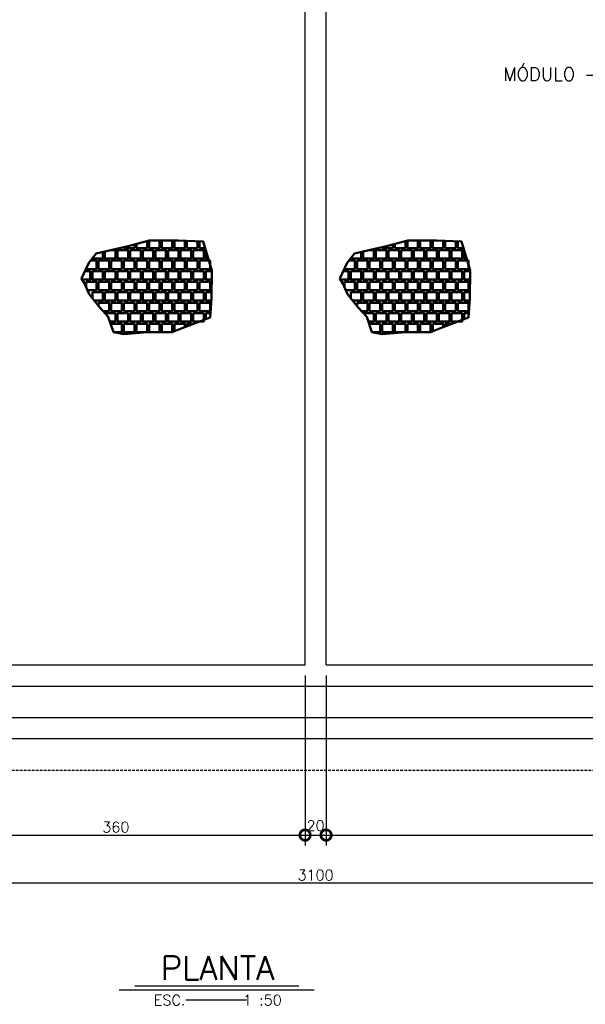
# Model space of a CAD drawing. Header units: millimetres. Extents: x 6229 to 11806, y 4271 to 11505.
# Tile 18 of 25: x 8085 to 8623, y 9293 to 10229. Entities that reach past the tile are written whole.
import ezdxf
from ezdxf.enums import TextEntityAlignment as Align

# ---------------------------------------------------------------- set-up
doc = ezdxf.new("R2010")
doc.units = ezdxf.units.MM
doc.header["$LTSCALE"] = 8
doc.header["$MEASUREMENT"] = 0
doc.linetypes.add('HIDDEN', pattern=[9.525, 6.35, -3.175])
doc.layers.get('Defpoints').update_dxf_attribs({"color": 200})
for name, color, linetype in [('COTAS', 16, 'Continuous'), ('DIM', 7, 'Continuous'), ('ESTRUTURA', 6, 'Continuous'), ('LIMHATRA', 2, 'HIDDEN'), ('TEXTO', 2, 'Continuous')]:
    doc.layers.add(name, color=color, linetype=linetype)
doc.layers.add('PAREDE4', color=3, linetype='Continuous', lineweight=50)
doc.styles.add('ROMAND', font='ROMANS.SHX', dxfattribs={"oblique": 15, "height": 800})
doc.styles.add('ROMANS', font='ROMANS.shx')
doc.dimstyles.new('DIM50', dxfattribs={"dimscale": 0, "dimtxt": 10, "dimasz": 20, "dimexe": 10, "dimexo": 10, "dimgap": 2.5, "dimtad": 1, "dimdec": 0, "dimtxsty": 'ROMANS', "dimblk": 'ARCHTICK', "dimblk1": 'DOTSMALL', "dimblk2": 'DOTSMALL', "dimsah": 1, "dimcen": 2.5, "dimdle": 10, "dimclrd": 7, "dimclre": 7, "dimclrt": 2, "dimazin": 0, "dimtfac": 1, "dimtdec": 0, "dimtmove": 2, "dimatfit": 3, "dimldrblk": 'ARCHTICK', "dimfxl": 0, "dimarcsym": 0})

# ---------------------------------------------------------------- blocks, each defined once
blk = doc.blocks.new('_DOTSMALL')
at = {"color": 0, "linetype": 'ByBlock', "const_width": 0.5}
blk.add_lwpolyline([(-0.0625, 0, 1), (0.0625, 0, 1)], format="xyb", close=True, dxfattribs=at)
blk = doc.blocks.new('*D20')
at = {"layer": 'Defpoints', "color": 0}
for p in [(9916.66, 9506.28), (6816.66, 9443.9), (9916.66, 9408.38)]:
    blk.add_point(p, dxfattribs=at)
at = {"layer": 'DIM', "color": 7, "lineweight": -2}
for p, q in [((9916.66, 9496.28), (9916.66, 9398.38)), ((6816.66, 9433.9), (6816.66, 9398.38)), ((6806.66, 9408.38), (9926.66, 9408.38))]:
    blk.add_line(p, q, dxfattribs=at)
at = {"layer": 'DIM', "color": 7, "lineweight": -2, "xscale": 20, "yscale": 20, "zscale": 20, "rotation": 180}
blk.add_blockref('_DOTSMALL', (6816.66, 9408.38), dxfattribs=at)
at = {"layer": 'DIM', "color": 7, "lineweight": -2, "xscale": 20, "yscale": 20, "zscale": 20}
blk.add_blockref('_DOTSMALL', (9916.66, 9408.38), dxfattribs=at)
at = {"layer": 'DIM', "color": 2, "insert": (8366.66, 9415.88), "char_height": 10, "attachment_point": 5, "style": 'ROMANS'}
blk.add_mtext('3100', dxfattribs=at)
blk = doc.blocks.new('_ArchTick')
at = {"layer": 'COTAS', "color": 0, "const_width": 0.15}
blk.add_lwpolyline([(-0.5, -0.5), (0.5, 0.5)], dxfattribs=at)
blk = doc.blocks.new('*D57')
at = {"layer": 'Defpoints', "color": 0}
for p in [(8356.66, 9615.65), (7996.66, 9595.65), (8356.66, 9453.9)]:
    blk.add_point(p, dxfattribs=at)
at = {"layer": 'DIM', "color": 7, "lineweight": -2}
for p, q in [((8356.66, 9605.65), (8356.66, 9443.9)), ((7996.66, 9585.65), (7996.66, 9443.9)), ((7986.66, 9453.9), (8366.66, 9453.9))]:
    blk.add_line(p, q, dxfattribs=at)
at = {"layer": 'DIM', "color": 7, "lineweight": -2, "xscale": 20, "yscale": 20, "zscale": 20, "rotation": 180}
blk.add_blockref('_DOTSMALL', (7996.66, 9453.9), dxfattribs=at)
at = {"layer": 'DIM', "color": 7, "lineweight": -2, "xscale": 20, "yscale": 20, "zscale": 20}
blk.add_blockref('_DOTSMALL', (8356.66, 9453.9), dxfattribs=at)
at = {"layer": 'DIM', "color": 2, "insert": (8176.66, 9461.4), "char_height": 10, "attachment_point": 5, "style": 'ROMANS'}
blk.add_mtext('360', dxfattribs=at)
blk = doc.blocks.new('*D58')
at = {"layer": 'Defpoints', "color": 0}
for p in [(8356.66, 9570.13), (8376.66, 9570.13), (8376.66, 9453.89)]:
    blk.add_point(p, dxfattribs=at)
at = {"layer": 'DIM', "color": 7, "lineweight": -2}
for p, q in [((8356.66, 9560.13), (8356.66, 9443.89)), ((8376.66, 9560.13), (8376.66, 9443.89)), ((8346.66, 9453.89), (8386.66, 9453.89))]:
    blk.add_line(p, q, dxfattribs=at)
at = {"layer": 'DIM', "color": 7, "lineweight": -2, "xscale": 20, "yscale": 20, "zscale": 20, "rotation": 180}
blk.add_blockref('_DOTSMALL', (8356.66, 9453.89), dxfattribs=at)
at = {"layer": 'DIM', "color": 7, "lineweight": -2, "xscale": 20, "yscale": 20, "zscale": 20}
blk.add_blockref('_DOTSMALL', (8376.66, 9453.89), dxfattribs=at)
at = {"layer": 'DIM', "color": 2, "insert": (8366.66, 9462.8), "char_height": 10, "attachment_point": 5, "style": 'ROMANS'}
blk.add_mtext('20', dxfattribs=at)
blk = doc.blocks.new('*D59')
at = {"layer": 'Defpoints', "color": 0}
for p in [(8376.66, 9615.65), (9126.66, 9615.65), (9126.66, 9453.9)]:
    blk.add_point(p, dxfattribs=at)
at = {"layer": 'DIM', "color": 7, "lineweight": -2}
for p, q in [((8376.66, 9605.65), (8376.66, 9443.9)), ((9126.66, 9605.65), (9126.66, 9443.9)), ((8366.66, 9453.9), (9136.66, 9453.9))]:
    blk.add_line(p, q, dxfattribs=at)
at = {"layer": 'DIM', "color": 7, "lineweight": -2, "xscale": 20, "yscale": 20, "zscale": 20, "rotation": 180}
blk.add_blockref('_DOTSMALL', (8376.66, 9453.9), dxfattribs=at)
at = {"layer": 'DIM', "color": 7, "lineweight": -2, "xscale": 20, "yscale": 20, "zscale": 20}
blk.add_blockref('_DOTSMALL', (9126.66, 9453.9), dxfattribs=at)
at = {"layer": 'DIM', "color": 2, "insert": (8751.66, 9461.4), "char_height": 10, "attachment_point": 5, "style": 'ROMANS'}
blk.add_mtext('750', dxfattribs=at)

msp = doc.modelspace()

# ---------------------------------------------------------------- linework, layer by layer
at = {"layer": 'ESTRUTURA'}
for p, q in [((8356.66, 9615.65), (8356.66, 11115.65)), ((8376.66, 9615.65), (8376.66, 11115.65)), ((7996.66, 9615.65), (8356.66, 9615.65)), ((8376.66, 9615.65), (8736.66, 9615.65)), ((7996.66, 9595.65), (8736.66, 9595.65)), ((7186.66, 9565.65), (9896.66, 9565.65)), ((7166.66, 9545.65), (9916.66, 9545.65))]:
    msp.add_line(p, q, dxfattribs=at)
at = {"layer": 'LIMHATRA', "linetype": 'HIDDEN', "ltscale": 0.05}
msp.add_line((7136.66, 9515.65), (9946.66, 9515.65), dxfattribs=at)
at = {"layer": 'PAREDE4'}
for p, q in [((8158.29, 9992.09), (8148.29, 9992.09)), ((8404.09, 9992.09), (8394.09, 9992.09))]:
    msp.add_line(p, q, dxfattribs=at)
at = {"layer": 'PAREDE4', "color": 7}
for points in [[(8239.69, 9936.01), (8266.48, 9946.09), (8267.63, 9964.3), (8268.1, 9990.6), (8259.77, 10018.26), (8235.86, 10019.41), (8208.49, 10019.22), (8188.21, 10013.91), (8158.05, 10006.93), (8151.07, 9998.11), (8143.87, 9983.14), (8146.78, 9978.28), (8151.33, 9968.23), (8161.38, 9955.59), (8169.49, 9946.84), (8174.51, 9932.09), (8184.37, 9930.17), (8206.29, 9932.09), (8230.29, 9932.09)], [(8485.48, 9936.01), (8512.27, 9946.09), (8513.43, 9964.3), (8513.9, 9990.6), (8505.57, 10018.26), (8481.66, 10019.41), (8454.29, 10019.22), (8434, 10013.91), (8403.85, 10006.93), (8396.87, 9998.11), (8389.66, 9983.14), (8392.58, 9978.28), (8397.12, 9968.23), (8407.18, 9955.59), (8415.29, 9946.84), (8420.31, 9932.09), (8430.17, 9930.17), (8452.09, 9932.09), (8476.09, 9932.09)]]:
    msp.add_lwpolyline(points, close=True, dxfattribs=at)
at = {"layer": 'PAREDE4'}
for points in [[(8196.29, 10016.03), (8196.29, 10012.09), (8206.29, 10012.09), (8206.29, 10018.64)], [(8208.29, 10019.17), (8208.29, 10012.09), (8218.29, 10012.09), (8218.29, 10019.29)], [(8220.29, 10019.3), (8220.29, 10012.09), (8230.29, 10012.09), (8230.29, 10019.37)], [(8232.29, 10019.39), (8232.29, 10012.09), (8242.29, 10012.09), (8242.29, 10019.1)], [(8244.29, 10019), (8244.29, 10012.09), (8254.29, 10012.09), (8254.29, 10018.52)], [(8256.29, 10018.42), (8256.29, 10012.09), (8261.63, 10012.09)], [(8442.09, 10016.03), (8442.09, 10012.09), (8452.09, 10012.09), (8452.09, 10018.64)], [(8454.09, 10019.17), (8454.09, 10012.09), (8464.09, 10012.09), (8464.09, 10019.29)], [(8466.09, 10019.3), (8466.09, 10012.09), (8476.09, 10012.09), (8476.09, 10019.37)], [(8478.09, 10019.39), (8478.09, 10012.09), (8488.09, 10012.09), (8488.09, 10019.1)], [(8490.09, 10019), (8490.09, 10012.09), (8500.09, 10012.09), (8500.09, 10018.52)], [(8502.09, 10018.42), (8502.09, 10012.09), (8507.42, 10012.09)], [(8154.29, 10002.18), (8154.29, 10002.09), (8164.29, 10002.09), (8164.29, 10008.37)], [(8166.29, 10008.84), (8166.29, 10002.09), (8176.29, 10002.09), (8176.29, 10010.09), (8171.7, 10010.09)], [(8178.29, 10010.09), (8178.29, 10002.09), (8188.29, 10002.09), (8188.29, 10010.09), (8178.29, 10010.09)], [(8184.29, 10013.01), (8184.29, 10012.09), (8194.29, 10012.09), (8194.29, 10015.5)], [(8190.29, 10010.09), (8190.29, 10002.09), (8200.29, 10002.09), (8200.29, 10010.09), (8190.29, 10010.09)], [(8202.29, 10010.09), (8202.29, 10002.09), (8212.29, 10002.09), (8212.29, 10010.09), (8202.29, 10010.09)], [(8214.29, 10010.09), (8214.29, 10002.09), (8224.29, 10002.09), (8224.29, 10010.09), (8214.29, 10010.09)], [(8226.29, 10010.09), (8226.29, 10002.09), (8236.29, 10002.09), (8236.29, 10010.09), (8226.29, 10010.09)], [(8238.29, 10010.09), (8238.29, 10002.09), (8248.29, 10002.09), (8248.29, 10010.09), (8238.29, 10010.09)], [(8250.29, 10010.09), (8250.29, 10002.09), (8260.29, 10002.09), (8260.29, 10010.09), (8250.29, 10010.09)], [(8262.29, 10010.09), (8262.29, 10002.09), (8264.64, 10002.09)], [(8400.09, 10002.18), (8400.09, 10002.09), (8410.09, 10002.09), (8410.09, 10008.37)], [(8412.09, 10008.84), (8412.09, 10002.09), (8422.09, 10002.09), (8422.09, 10010.09), (8417.49, 10010.09)], [(8424.09, 10010.09), (8424.09, 10002.09), (8434.09, 10002.09), (8434.09, 10010.09), (8424.09, 10010.09)], [(8430.09, 10013.01), (8430.09, 10012.09), (8440.09, 10012.09), (8440.09, 10015.5)], [(8436.09, 10010.09), (8436.09, 10002.09), (8446.09, 10002.09), (8446.09, 10010.09), (8436.09, 10010.09)], [(8448.09, 10010.09), (8448.09, 10002.09), (8458.09, 10002.09), (8458.09, 10010.09), (8448.09, 10010.09)], [(8460.09, 10010.09), (8460.09, 10002.09), (8470.09, 10002.09), (8470.09, 10010.09), (8460.09, 10010.09)], [(8472.09, 10010.09), (8472.09, 10002.09), (8482.09, 10002.09), (8482.09, 10010.09), (8472.09, 10010.09)], [(8484.09, 10010.09), (8484.09, 10002.09), (8494.09, 10002.09), (8494.09, 10010.09), (8484.09, 10010.09)], [(8496.09, 10010.09), (8496.09, 10002.09), (8506.09, 10002.09), (8506.09, 10010.09), (8496.09, 10010.09)], [(8508.09, 10010.09), (8508.09, 10002.09), (8510.44, 10002.09)], [(8148.29, 9992.34), (8148.29, 9992.09), (8158.29, 9992.09), (8158.29, 10000.09), (8152.64, 10000.09)], [(8160.29, 10000.09), (8160.29, 9992.09), (8170.29, 9992.09), (8170.29, 10000.09), (8160.29, 10000.09)], [(8172.29, 10000.09), (8172.29, 9992.09), (8182.29, 9992.09), (8182.29, 10000.09), (8172.29, 10000.09)], [(8184.29, 10000.09), (8184.29, 9992.09), (8194.29, 9992.09), (8194.29, 10000.09), (8184.29, 10000.09)], [(8196.29, 10000.09), (8196.29, 9992.09), (8206.29, 9992.09), (8206.29, 10000.09), (8196.29, 10000.09)], [(8208.29, 10000.09), (8208.29, 9992.09), (8218.29, 9992.09), (8218.29, 10000.09), (8208.29, 10000.09)], [(8220.29, 10000.09), (8220.29, 9992.09), (8230.29, 9992.09), (8230.29, 10000.09), (8220.29, 10000.09)], [(8232.29, 10000.09), (8232.29, 9992.09), (8242.29, 9992.09), (8242.29, 10000.09), (8232.29, 10000.09)], [(8244.29, 10000.09), (8244.29, 9992.09), (8254.29, 9992.09), (8254.29, 10000.09), (8244.29, 10000.09)], [(8256.29, 10000.09), (8256.29, 9992.09), (8266.29, 9992.09), (8266.29, 10000.09), (8256.29, 10000.09)], [(8394.09, 9992.34), (8394.09, 9992.09), (8404.09, 9992.09), (8404.09, 10000.09), (8398.43, 10000.09)], [(8406.09, 10000.09), (8406.09, 9992.09), (8416.09, 9992.09), (8416.09, 10000.09), (8406.09, 10000.09)], [(8418.09, 10000.09), (8418.09, 9992.09), (8428.09, 9992.09), (8428.09, 10000.09), (8418.09, 10000.09)], [(8430.09, 10000.09), (8430.09, 9992.09), (8440.09, 9992.09), (8440.09, 10000.09), (8430.09, 10000.09)], [(8442.09, 10000.09), (8442.09, 9992.09), (8452.09, 9992.09), (8452.09, 10000.09), (8442.09, 10000.09)], [(8454.09, 10000.09), (8454.09, 9992.09), (8464.09, 9992.09), (8464.09, 10000.09), (8454.09, 10000.09)], [(8466.09, 10000.09), (8466.09, 9992.09), (8476.09, 9992.09), (8476.09, 10000.09), (8466.09, 10000.09)], [(8478.09, 10000.09), (8478.09, 9992.09), (8488.09, 9992.09), (8488.09, 10000.09), (8478.09, 10000.09)], [(8490.09, 10000.09), (8490.09, 9992.09), (8500.09, 9992.09), (8500.09, 10000.09), (8490.09, 10000.09)], [(8502.09, 10000.09), (8502.09, 9992.09), (8512.09, 9992.09), (8512.09, 10000.09), (8502.09, 10000.09)], [(8144.5, 9982.09), (8152.29, 9982.09), (8152.29, 9990.09), (8147.21, 9990.09)], [(8154.29, 9990.09), (8154.29, 9982.09), (8164.29, 9982.09), (8164.29, 9990.09), (8154.29, 9990.09)], [(8166.29, 9990.09), (8166.29, 9982.09), (8176.29, 9982.09), (8176.29, 9990.09), (8166.29, 9990.09)], [(8178.29, 9990.09), (8178.29, 9982.09), (8188.29, 9982.09), (8188.29, 9990.09), (8178.29, 9990.09)], [(8190.29, 9990.09), (8190.29, 9982.09), (8200.29, 9982.09), (8200.29, 9990.09), (8190.29, 9990.09)], [(8202.29, 9990.09), (8202.29, 9982.09), (8212.29, 9982.09), (8212.29, 9990.09), (8202.29, 9990.09)], [(8214.29, 9990.09), (8214.29, 9982.09), (8224.29, 9982.09), (8224.29, 9990.09), (8214.29, 9990.09)], [(8226.29, 9990.09), (8226.29, 9982.09), (8236.29, 9982.09), (8236.29, 9990.09), (8226.29, 9990.09)], [(8238.29, 9990.09), (8238.29, 9982.09), (8248.29, 9982.09), (8248.29, 9990.09), (8238.29, 9990.09)], [(8250.29, 9990.09), (8250.29, 9982.09), (8260.29, 9982.09), (8260.29, 9990.09), (8250.29, 9990.09)], [(8262.29, 9990.09), (8262.29, 9982.09), (8267.95, 9982.09)], [(8268.09, 9990.09), (8262.29, 9990.09)], [(8390.29, 9982.09), (8398.09, 9982.09), (8398.09, 9990.09), (8393.01, 9990.09)], [(8400.09, 9990.09), (8400.09, 9982.09), (8410.09, 9982.09), (8410.09, 9990.09), (8400.09, 9990.09)], [(8412.09, 9990.09), (8412.09, 9982.09), (8422.09, 9982.09), (8422.09, 9990.09), (8412.09, 9990.09)], [(8424.09, 9990.09), (8424.09, 9982.09), (8434.09, 9982.09), (8434.09, 9990.09), (8424.09, 9990.09)], [(8436.09, 9990.09), (8436.09, 9982.09), (8446.09, 9982.09), (8446.09, 9990.09), (8436.09, 9990.09)], [(8448.09, 9990.09), (8448.09, 9982.09), (8458.09, 9982.09), (8458.09, 9990.09), (8448.09, 9990.09)], [(8460.09, 9990.09), (8460.09, 9982.09), (8470.09, 9982.09), (8470.09, 9990.09), (8460.09, 9990.09)], [(8472.09, 9990.09), (8472.09, 9982.09), (8482.09, 9982.09), (8482.09, 9990.09), (8472.09, 9990.09)], [(8484.09, 9990.09), (8484.09, 9982.09), (8494.09, 9982.09), (8494.09, 9990.09), (8484.09, 9990.09)], [(8496.09, 9990.09), (8496.09, 9982.09), (8506.09, 9982.09), (8506.09, 9990.09), (8496.09, 9990.09)], [(8508.09, 9990.09), (8508.09, 9982.09), (8513.75, 9982.09)], [(8513.89, 9990.09), (8508.09, 9990.09)], [(8148.29, 9980.09), (8148.29, 9974.94)], [(8149.58, 9972.09), (8158.29, 9972.09), (8158.29, 9980.09), (8148.29, 9980.09)], [(8160.29, 9980.09), (8160.29, 9972.09), (8170.29, 9972.09), (8170.29, 9980.09), (8160.29, 9980.09)], [(8172.29, 9980.09), (8172.29, 9972.09), (8182.29, 9972.09), (8182.29, 9980.09), (8172.29, 9980.09)], [(8184.29, 9980.09), (8184.29, 9972.09), (8194.29, 9972.09), (8194.29, 9980.09), (8184.29, 9980.09)], [(8196.29, 9980.09), (8196.29, 9972.09), (8206.29, 9972.09), (8206.29, 9980.09), (8196.29, 9980.09)], [(8208.29, 9980.09), (8208.29, 9972.09), (8218.29, 9972.09), (8218.29, 9980.09), (8208.29, 9980.09)], [(8220.29, 9980.09), (8220.29, 9972.09), (8230.29, 9972.09), (8230.29, 9980.09), (8220.29, 9980.09)], [(8232.29, 9980.09), (8232.29, 9972.09), (8242.29, 9972.09), (8242.29, 9980.09), (8232.29, 9980.09)], [(8244.29, 9980.09), (8244.29, 9972.09), (8254.29, 9972.09), (8254.29, 9980.09), (8244.29, 9980.09)], [(8256.29, 9980.09), (8256.29, 9972.09), (8266.29, 9972.09), (8266.29, 9980.09), (8256.29, 9980.09)], [(8394.09, 9980.09), (8394.09, 9974.94)], [(8395.38, 9972.09), (8404.09, 9972.09), (8404.09, 9980.09), (8394.09, 9980.09)], [(8406.09, 9980.09), (8406.09, 9972.09), (8416.09, 9972.09), (8416.09, 9980.09), (8406.09, 9980.09)], [(8418.09, 9980.09), (8418.09, 9972.09), (8428.09, 9972.09), (8428.09, 9980.09), (8418.09, 9980.09)], [(8430.09, 9980.09), (8430.09, 9972.09), (8440.09, 9972.09), (8440.09, 9980.09), (8430.09, 9980.09)], [(8442.09, 9980.09), (8442.09, 9972.09), (8452.09, 9972.09), (8452.09, 9980.09), (8442.09, 9980.09)], [(8454.09, 9980.09), (8454.09, 9972.09), (8464.09, 9972.09), (8464.09, 9980.09), (8454.09, 9980.09)], [(8466.09, 9980.09), (8466.09, 9972.09), (8476.09, 9972.09), (8476.09, 9980.09), (8466.09, 9980.09)], [(8478.09, 9980.09), (8478.09, 9972.09), (8488.09, 9972.09), (8488.09, 9980.09), (8478.09, 9980.09)], [(8490.09, 9980.09), (8490.09, 9972.09), (8500.09, 9972.09), (8500.09, 9980.09), (8490.09, 9980.09)], [(8502.09, 9980.09), (8502.09, 9972.09), (8512.09, 9972.09), (8512.09, 9980.09), (8502.09, 9980.09)], [(8154.29, 9970.09), (8154.29, 9964.5)], [(8156.21, 9962.09), (8164.29, 9962.09), (8164.29, 9970.09), (8154.29, 9970.09)], [(8166.29, 9970.09), (8166.29, 9962.09), (8176.29, 9962.09), (8176.29, 9970.09), (8166.29, 9970.09)], [(8178.29, 9970.09), (8178.29, 9962.09), (8188.29, 9962.09), (8188.29, 9970.09), (8178.29, 9970.09)], [(8190.29, 9970.09), (8190.29, 9962.09), (8200.29, 9962.09), (8200.29, 9970.09), (8190.29, 9970.09)], [(8202.29, 9970.09), (8202.29, 9962.09), (8212.29, 9962.09), (8212.29, 9970.09), (8202.29, 9970.09)], [(8214.29, 9970.09), (8214.29, 9962.09), (8224.29, 9962.09), (8224.29, 9970.09), (8214.29, 9970.09)], [(8226.29, 9970.09), (8226.29, 9962.09), (8236.29, 9962.09), (8236.29, 9970.09), (8226.29, 9970.09)], [(8238.29, 9970.09), (8238.29, 9962.09), (8248.29, 9962.09), (8248.29, 9970.09), (8238.29, 9970.09)], [(8250.29, 9970.09), (8250.29, 9962.09), (8260.29, 9962.09), (8260.29, 9970.09), (8250.29, 9970.09)], [(8262.29, 9970.09), (8262.29, 9962.09), (8267.49, 9962.09)], [(8267.73, 9970.09), (8262.29, 9970.09)], [(8400.09, 9970.09), (8400.09, 9964.5)], [(8402.01, 9962.09), (8410.09, 9962.09), (8410.09, 9970.09), (8400.09, 9970.09)], [(8412.09, 9970.09), (8412.09, 9962.09), (8422.09, 9962.09), (8422.09, 9970.09), (8412.09, 9970.09)], [(8424.09, 9970.09), (8424.09, 9962.09), (8434.09, 9962.09), (8434.09, 9970.09), (8424.09, 9970.09)], [(8436.09, 9970.09), (8436.09, 9962.09), (8446.09, 9962.09), (8446.09, 9970.09), (8436.09, 9970.09)], [(8448.09, 9970.09), (8448.09, 9962.09), (8458.09, 9962.09), (8458.09, 9970.09), (8448.09, 9970.09)], [(8460.09, 9970.09), (8460.09, 9962.09), (8470.09, 9962.09), (8470.09, 9970.09), (8460.09, 9970.09)], [(8472.09, 9970.09), (8472.09, 9962.09), (8482.09, 9962.09), (8482.09, 9970.09), (8472.09, 9970.09)], [(8484.09, 9970.09), (8484.09, 9962.09), (8494.09, 9962.09), (8494.09, 9970.09), (8484.09, 9970.09)], [(8496.09, 9970.09), (8496.09, 9962.09), (8506.09, 9962.09), (8506.09, 9970.09), (8496.09, 9970.09)], [(8508.09, 9970.09), (8508.09, 9962.09), (8513.29, 9962.09)], [(8513.53, 9970.09), (8508.09, 9970.09)], [(8160.29, 9960.09), (8160.29, 9956.96)], [(8164.62, 9952.09), (8170.29, 9952.09), (8170.29, 9960.09), (8160.29, 9960.09)], [(8172.29, 9960.09), (8172.29, 9952.09), (8182.29, 9952.09), (8182.29, 9960.09), (8172.29, 9960.09)], [(8184.29, 9960.09), (8184.29, 9952.09), (8194.29, 9952.09), (8194.29, 9960.09), (8184.29, 9960.09)], [(8196.29, 9960.09), (8196.29, 9952.09), (8206.29, 9952.09), (8206.29, 9960.09), (8196.29, 9960.09)], [(8208.29, 9960.09), (8208.29, 9952.09), (8218.29, 9952.09), (8218.29, 9960.09), (8208.29, 9960.09)], [(8220.29, 9960.09), (8220.29, 9952.09), (8230.29, 9952.09), (8230.29, 9960.09), (8220.29, 9960.09)], [(8232.29, 9960.09), (8232.29, 9952.09), (8242.29, 9952.09), (8242.29, 9960.09), (8232.29, 9960.09)], [(8244.29, 9960.09), (8244.29, 9952.09), (8254.29, 9952.09), (8254.29, 9960.09), (8244.29, 9960.09)], [(8256.29, 9960.09), (8256.29, 9952.09), (8266.29, 9952.09), (8266.29, 9960.09), (8256.29, 9960.09)], [(8406.09, 9960.09), (8406.09, 9956.96)], [(8410.42, 9952.09), (8416.09, 9952.09), (8416.09, 9960.09), (8406.09, 9960.09)], [(8418.09, 9960.09), (8418.09, 9952.09), (8428.09, 9952.09), (8428.09, 9960.09), (8418.09, 9960.09)], [(8430.09, 9960.09), (8430.09, 9952.09), (8440.09, 9952.09), (8440.09, 9960.09), (8430.09, 9960.09)], [(8442.09, 9960.09), (8442.09, 9952.09), (8452.09, 9952.09), (8452.09, 9960.09), (8442.09, 9960.09)], [(8454.09, 9960.09), (8454.09, 9952.09), (8464.09, 9952.09), (8464.09, 9960.09), (8454.09, 9960.09)], [(8466.09, 9960.09), (8466.09, 9952.09), (8476.09, 9952.09), (8476.09, 9960.09), (8466.09, 9960.09)], [(8478.09, 9960.09), (8478.09, 9952.09), (8488.09, 9952.09), (8488.09, 9960.09), (8478.09, 9960.09)], [(8490.09, 9960.09), (8490.09, 9952.09), (8500.09, 9952.09), (8500.09, 9960.09), (8490.09, 9960.09)], [(8502.09, 9960.09), (8502.09, 9952.09), (8512.09, 9952.09), (8512.09, 9960.09), (8502.09, 9960.09)], [(8171.11, 9942.09), (8176.29, 9942.09), (8176.29, 9950.09), (8166.29, 9950.09)], [(8178.29, 9950.09), (8178.29, 9942.09), (8188.29, 9942.09), (8188.29, 9950.09), (8178.29, 9950.09)], [(8190.29, 9950.09), (8190.29, 9942.09), (8200.29, 9942.09), (8200.29, 9950.09), (8190.29, 9950.09)], [(8202.29, 9950.09), (8202.29, 9942.09), (8212.29, 9942.09), (8212.29, 9950.09), (8202.29, 9950.09)], [(8214.29, 9950.09), (8214.29, 9942.09), (8224.29, 9942.09), (8224.29, 9950.09), (8214.29, 9950.09)], [(8226.29, 9950.09), (8226.29, 9942.09), (8236.29, 9942.09), (8236.29, 9950.09), (8226.29, 9950.09)], [(8238.29, 9950.09), (8238.29, 9942.09), (8248.29, 9942.09), (8248.29, 9950.09), (8238.29, 9950.09)], [(8250.29, 9950.09), (8250.29, 9942.09), (8260.29, 9942.09), (8260.29, 9950.09), (8250.29, 9950.09)], [(8262.29, 9950.09), (8262.29, 9944.51)], [(8266.73, 9950.09), (8262.29, 9950.09)], [(8416.9, 9942.09), (8422.09, 9942.09), (8422.09, 9950.09), (8412.09, 9950.09)], [(8424.09, 9950.09), (8424.09, 9942.09), (8434.09, 9942.09), (8434.09, 9950.09), (8424.09, 9950.09)], [(8436.09, 9950.09), (8436.09, 9942.09), (8446.09, 9942.09), (8446.09, 9950.09), (8436.09, 9950.09)], [(8448.09, 9950.09), (8448.09, 9942.09), (8458.09, 9942.09), (8458.09, 9950.09), (8448.09, 9950.09)], [(8460.09, 9950.09), (8460.09, 9942.09), (8470.09, 9942.09), (8470.09, 9950.09), (8460.09, 9950.09)], [(8472.09, 9950.09), (8472.09, 9942.09), (8482.09, 9942.09), (8482.09, 9950.09), (8472.09, 9950.09)], [(8484.09, 9950.09), (8484.09, 9942.09), (8494.09, 9942.09), (8494.09, 9950.09), (8484.09, 9950.09)], [(8496.09, 9950.09), (8496.09, 9942.09), (8506.09, 9942.09), (8506.09, 9950.09), (8496.09, 9950.09)], [(8508.09, 9950.09), (8508.09, 9944.51)], [(8512.53, 9950.09), (8508.09, 9950.09)], [(8172.29, 9940.09), (8172.29, 9938.61)], [(8174.51, 9932.09), (8182.29, 9932.09), (8182.29, 9940.09), (8172.29, 9940.09)], [(8184.29, 9940.09), (8184.29, 9932.09), (8194.29, 9932.09), (8194.29, 9940.09), (8184.29, 9940.09)], [(8196.29, 9940.09), (8196.29, 9932.09), (8206.29, 9932.09), (8206.29, 9940.09), (8196.29, 9940.09)], [(8208.29, 9940.09), (8208.29, 9932.09), (8218.29, 9932.09), (8218.29, 9940.09), (8208.29, 9940.09)], [(8220.29, 9940.09), (8220.29, 9932.09), (8230.29, 9932.09), (8230.29, 9940.09), (8220.29, 9940.09)], [(8232.29, 9940.09), (8232.29, 9932.92)], [(8242.29, 9936.99), (8242.29, 9940.09), (8232.29, 9940.09)], [(8244.29, 9940.09), (8244.29, 9937.74)], [(8250.53, 9940.09), (8244.29, 9940.09)], [(8418.09, 9940.09), (8418.09, 9938.61)], [(8420.31, 9932.09), (8428.09, 9932.09), (8428.09, 9940.09), (8418.09, 9940.09)], [(8430.09, 9940.09), (8430.09, 9932.09), (8440.09, 9932.09), (8440.09, 9940.09), (8430.09, 9940.09)], [(8442.09, 9940.09), (8442.09, 9932.09), (8452.09, 9932.09), (8452.09, 9940.09), (8442.09, 9940.09)], [(8454.09, 9940.09), (8454.09, 9932.09), (8464.09, 9932.09), (8464.09, 9940.09), (8454.09, 9940.09)], [(8466.09, 9940.09), (8466.09, 9932.09), (8476.09, 9932.09), (8476.09, 9940.09), (8466.09, 9940.09)], [(8478.09, 9940.09), (8478.09, 9932.92)], [(8488.09, 9936.99), (8488.09, 9940.09), (8478.09, 9940.09)], [(8490.09, 9940.09), (8490.09, 9937.74)], [(8496.33, 9940.09), (8490.09, 9940.09)]]:
    msp.add_lwpolyline(points, dxfattribs=at)
at = {"layer": 'TEXTO', "color": 7, "ltscale": 0.3}
msp.add_line((8179.91, 9306.74), (8365.44, 9306.74), dxfattribs=at)
at = {"layer": 'TEXTO', "color": 6, "ltscale": 0.3}
msp.add_line((8194.65, 9310.71), (8350.7, 9310.71), dxfattribs=at)
at = {"layer": 'TEXTO', "ltscale": 0.3}
msp.add_line((8300.94, 9296.89), (8243.19, 9296.89), dxfattribs=at)

# ---------------------------------------------------------------- texts
at = {"layer": 'TEXTO', "color": 4, "lineweight": -3, "style": 'ROMANS'}
msp.add_text('MÓDULO - 3', height=12.5, rotation=0, dxfattribs=at).set_placement((8545.1, 10171.16))
at = {"layer": 'TEXTO', "color": 5, "ltscale": 0.3, "style": 'ROMAND'}
msp.add_text('PLANTA', height=22.5, rotation=360, dxfattribs=at).set_placement((8273.46, 9327.64), align=Align.MIDDLE)
at = {"layer": 'TEXTO', "ltscale": 0.3, "style": 'ROMANS'}
msp.add_text('ESC.       1 :50', height=10, rotation=360, dxfattribs=at).set_placement((8273.62, 9296.89), align=Align.MIDDLE)

# ---------------------------------------------------------------- dimensions: what is measured, and where the dimension line sits
at = {"layer": 'DIM'}
for base, p1, p2, picture, middle in [((8356.66, 9453.9), (7996.66, 9595.65), (8356.66, 9615.65), '*D57', (8176.66, 9461.4)), ((9126.66, 9453.9), (8376.66, 9615.65), (9126.66, 9615.65), '*D59', (8751.66, 9461.4)), ((9916.66, 9408.38), (6816.66, 9443.9), (9916.66, 9506.28), '*D20', (8366.66, 9415.88))]:
    dim = msp.add_linear_dim(base=base, p1=p1, p2=p2, dimstyle='DIM50', override={"dimscale": 1}, dxfattribs=at)
    dim.commit()
    dim.dimension.update_dxf_attribs({"geometry": picture, "text_midpoint": middle})
dim = msp.add_linear_dim(base=(8376.66, 9453.89), p1=(8356.66, 9570.13), p2=(8376.66, 9570.13), dimstyle='DIM50', override={"dimscale": 1}, dxfattribs=at)
dim.commit()
dim.dimension.update_dxf_attribs({"geometry": '*D58', "text_midpoint": (8366.66, 9462.8), "dimtype": 160})

doc.saveas('drawing.dxf')
